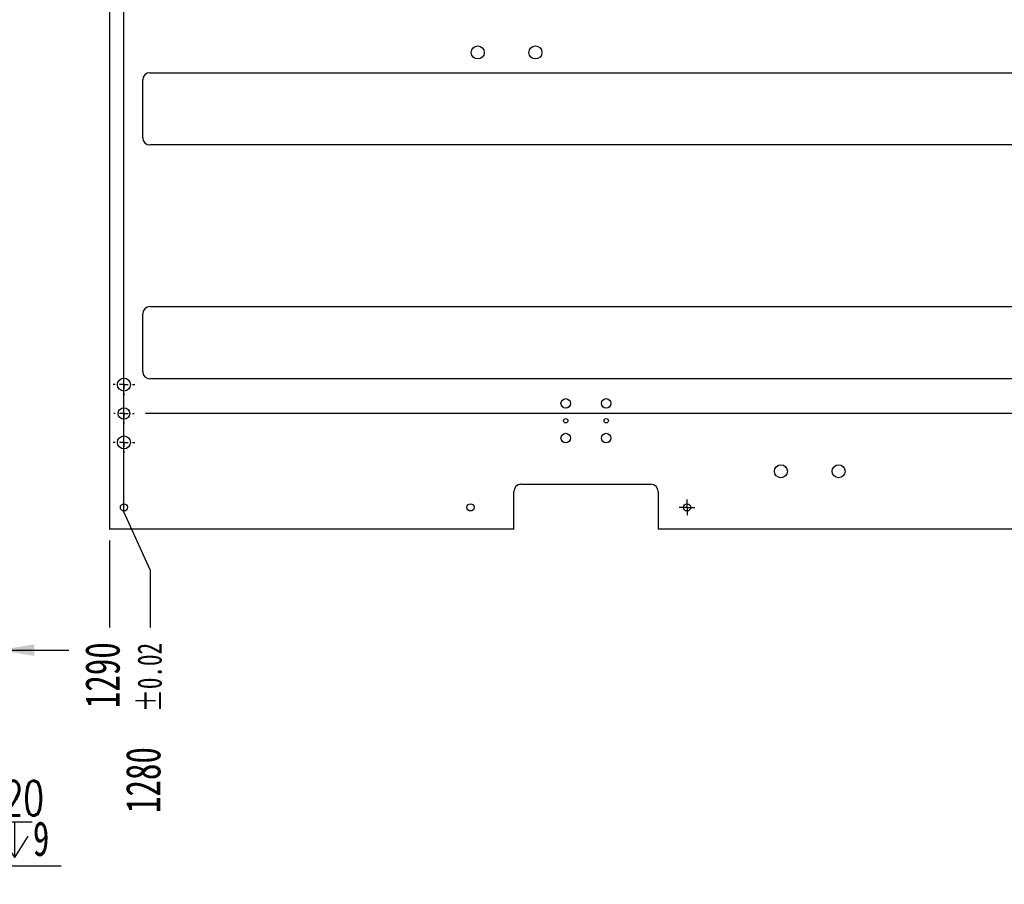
# Model space of a CAD drawing. Extents: x 14 to 410, y -22 to 279.
# Tile 14 of 16: x 226 to 311, y 92 to 166. Entities that reach past the tile are written whole.
import ezdxf

# ---------------------------------------------------------------- set-up
doc = ezdxf.new("R2010")
doc.units = 0
doc.linetypes.add('SLD-實線', pattern=[0])
doc.layers.get('0').update_dxf_attribs({"linetype": 'CONTINUOUS'})
doc.styles.add('SLDTEXTSTYLE0', font='TXT', dxfattribs={"width": 0.7})
doc.styles.add('SLDTEXTSTYLE1', font='TXT', dxfattribs={"width": 0.7, "bigfont": 'bigfont'})
doc.dimstyles.new('SLDDIMSTYLE1', dxfattribs={"dimtxt": 3, "dimasz": 3, "dimexe": 0, "dimexo": 0.0625, "dimgap": 0.75, "dimtad": 0, "dimtih": 1, "dimtoh": 1, "dimlfac": 8, "dimrnd": 1e-09, "dimzin": 12, "dimdsep": 46, "dimtxsty": 'SLDTEXTSTYLE0', "dimblk1": 'NONE', "dimblk2": 'NONE', "dimsah": 1, "dimcen": 0.09, "dimadec": 0, "dimazin": 0, "dimtfac": 1, "dimtdec": 3, "dimtofl": 0, "dimtmove": 0, "dimatfit": 3, "dimldrblk": 'NONE', "dimfxl": 0, "dimtolj": 1, "dimtzin": 12, "dimarcsym": 0})
doc.dimstyles.new('SLDDIMSTYLE10', dxfattribs={"dimtxt": 3, "dimasz": 3, "dimexe": 0, "dimexo": 0.0625, "dimgap": 0.75, "dimtad": 1, "dimlfac": 8, "dimrnd": 1e-09, "dimzin": 12, "dimdsep": 46, "dimtxsty": 'SLDTEXTSTYLE0', "dimsah": 1, "dimcen": 0.09, "dimadec": 0, "dimazin": 0, "dimtfac": 1, "dimtdec": 3, "dimtmove": 0, "dimatfit": 0, "dimfxl": 0, "dimtolj": 1, "dimtzin": 12, "dimarcsym": 0})
doc.dimstyles.new('SLDDIMSTYLE3', dxfattribs={"dimtxt": 3, "dimasz": 3, "dimexe": 0, "dimexo": 0.0625, "dimgap": 0.75, "dimtad": 0, "dimtih": 1, "dimtoh": 1, "dimlfac": 8, "dimrnd": 1e-09, "dimzin": 12, "dimdsep": 46, "dimtxsty": 'SLDTEXTSTYLE0', "dimblk1": 'NONE', "dimblk2": 'NONE', "dimsah": 1, "dimcen": 0.09, "dimadec": 0, "dimazin": 0, "dimtol": 1, "dimtp": 0.02, "dimtm": 0.02, "dimtfac": 1, "dimtofl": 0, "dimtmove": 0, "dimatfit": 3, "dimldrblk": 'NONE', "dimfxl": 0, "dimtolj": 1, "dimarcsym": 0})
doc.dimstyles.new('SLDDIMSTYLE8', dxfattribs={"dimtxt": 3, "dimasz": 3, "dimexe": 0, "dimexo": 0.0625, "dimgap": 0.75, "dimtad": 0, "dimtih": 1, "dimtoh": 1, "dimlfac": 8, "dimrnd": 1e-09, "dimzin": 12, "dimdsep": 46, "dimtxsty": 'SLDTEXTSTYLE0', "dimblk1": 'NONE', "dimsah": 1, "dimcen": 0, "dimadec": 0, "dimazin": 0, "dimtfac": 1, "dimtdec": 3, "dimtmove": 0, "dimatfit": 3, "dimldrblk": 'NONE', "dimfxl": 0, "dimtolj": 1, "dimtzin": 12, "dimarcsym": 0})

# ---------------------------------------------------------------- blocks, each defined once
blk = doc.blocks.new('SW_SYMBOL_HOLE_SPOT')
at = {"color": 0, "linetype": 'SLD-實線'}
for p, q in [((0, 875), (0, 75)), ((1600, 75), (1600, 875)), ((0, 75), (1600, 75))]:
    blk.add_line(p, q, dxfattribs=at)
blk = doc.blocks.new('SW_SYMBOL_HOLE_DEPTH')
at = {"color": 0, "linetype": 'SLD-實線'}
for p, q in [((0, 875), (800, 875)), ((400, 875), (400, 75)), ((100, 555), (400, 75)), ((700, 555), (400, 75))]:
    blk.add_line(p, q, dxfattribs=at)
blk = doc.blocks.new('_D_149')
at = {"color": 7, "linetype": 'SLD-實線', "transparency": 16777216}
for p, q in [((198.873, 130.728), (199.359, 128.917)), ((199.359, 128.917), (208.94, 93.161)), ((208.94, 93.161), (229.219, 93.161))]:
    blk.add_line(p, q, dxfattribs=at)
blk.add_solid([(199.359, 128.917), (199.652, 125.89), (200.618, 126.149)], dxfattribs=at)
at = {"color": 7, "linetype": 'SLD-實線', "transparency": 16777216, "xscale": 0.003867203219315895, "yscale": 0.003867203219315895, "zscale": 0.003867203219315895}
for name, p in [('SW_SYMBOL_HOLE_SPOT', (210.888, 93.594)), ('SW_SYMBOL_HOLE_DEPTH', (223.633, 93.594))]:
    blk.add_blockref(name, p, dxfattribs=at)
at = {"color": 7, "linetype": 'SLD-實線', "transparency": 16777216, "char_height": 3, "attachment_point": 1}
for s, insert, style in [('%%c', (210.19, 100.52), 'SLDTEXTSTYLE0'), ('9 贯\\M+190FA-20', (213.507, 100.52), 'SLDTEXTSTYLE1'), ('%%c', (216.824, 97.028), 'SLDTEXTSTYLE0'), ('15', (220.141, 97.028), 'SLDTEXTSTYLE0'), ('9', (226.775, 97.028), 'SLDTEXTSTYLE0')]:
    blk.add_mtext(s, dxfattribs=dict(at, insert=insert, style=style))
blk = doc.blocks.new('_NONE')
blk = doc.blocks.new('_D_153')
at = {"color": 7, "linetype": 'SLD-實線', "transparency": 16777216}
for p, q in [((222.267, 121.323), (222.267, 110.843)), ((223.892, 121.323), (223.892, 110.843)), ((222.267, 111.843), (214.695, 111.843)), ((223.892, 111.843), (222.267, 111.843)), ((223.892, 111.843), (229.892, 111.843))]:
    blk.add_line(p, q, dxfattribs=at)
for points in [[(222.267, 111.843), (219.267, 112.343), (219.267, 111.343)], [(223.892, 111.843), (226.892, 111.343), (226.892, 112.343)]]:
    blk.add_solid(points, dxfattribs=at)
at = {"color": 7, "linetype": 'SLD-實線', "transparency": 16777216, "insert": (214.695, 115.71), "char_height": 3, "attachment_point": 1, "style": 'SLDTEXTSTYLE0'}
blk.add_mtext('13', dxfattribs=at)
blk = doc.blocks.new('_D_165')
at = {"color": 7, "linetype": 'SLD-實線', "transparency": 16777216}
for p, q in [((234.662, 123.799), (234.662, 224.823)), ((236.938, 118.799), (234.662, 123.799)), ((236.938, 118.799), (236.938, 113.799))]:
    blk.add_line(p, q, dxfattribs=at)
at = {"color": 7, "linetype": 'SLD-實線', "transparency": 16777216, "attachment_point": 1, "rotation": 90, "style": 'SLDTEXTSTYLE0'}
for s, insert, char_height in [('\\M+5A1C00.02', (235.83, 106.466), 2.1), ('1280', (234.817, 97.737), 3)]:
    blk.add_mtext(s, dxfattribs=dict(at, insert=insert, char_height=char_height))
blk = doc.blocks.new('_D_166')
at = {"color": 7, "linetype": 'SLD-實線', "transparency": 16777216}
blk.add_line((233.412, 121.323), (233.412, 113.799), dxfattribs=at)
at = {"color": 7, "linetype": 'SLD-實線', "transparency": 16777216, "insert": (231.29, 106.815), "char_height": 3, "attachment_point": 1, "rotation": 90, "style": 'SLDTEXTSTYLE0'}
blk.add_mtext('1290', dxfattribs=at)
blk = doc.blocks.new('_D_170')
at = {"color": 7, "linetype": 'SLD-實線', "transparency": 16777216}
for p, q in [((378.841, 133.349), (373.841, 132.323)), ((378.841, 133.349), (383.841, 133.349)), ((373.841, 132.323), (236.537, 132.323))]:
    blk.add_line(p, q, dxfattribs=at)
at = {"color": 7, "linetype": 'SLD-實線', "transparency": 16777216, "attachment_point": 1, "style": 'SLDTEXTSTYLE0'}
for s, insert, char_height in [('80', (383.841, 135.471), 3), ('\\M+5A1C00.02', (389.079, 134.458), 2.1)]:
    blk.add_mtext(s, dxfattribs=dict(at, insert=insert, char_height=char_height))
blk = doc.blocks.new('_D_175')
at = {"color": 7, "linetype": 'SLD-實線', "transparency": 16777216}
blk.add_line((236.537, 184.823), (383.841, 184.823), dxfattribs=at)
at = {"color": 7, "linetype": 'SLD-實線', "transparency": 16777216, "attachment_point": 1, "style": 'SLDTEXTSTYLE0'}
for s, insert, char_height in [('500', (383.841, 186.944), 3), ('\\M+5A1C00.02', (390.825, 185.932), 2.1)]:
    blk.add_mtext(s, dxfattribs=dict(at, insert=insert, char_height=char_height))
blk = doc.blocks.new('_D_179')
at = {"color": 7, "linetype": 'SLD-實線', "transparency": 16777216}
for p, q in [((378.841, 228.461), (373.841, 226.698)), ((378.841, 228.461), (383.841, 228.461)), ((373.841, 226.698), (236.537, 226.698))]:
    blk.add_line(p, q, dxfattribs=at)
at = {"color": 7, "linetype": 'SLD-實線', "transparency": 16777216, "attachment_point": 1, "style": 'SLDTEXTSTYLE0'}
for s, insert, char_height in [('835', (383.841, 230.583), 3), ('\\M+5A1C00.02', (390.825, 229.57), 2.1)]:
    blk.add_mtext(s, dxfattribs=dict(at, insert=insert, char_height=char_height))
blk = doc.blocks.new('SW_CENTERMARKSYMBOL_60')
at = {"color": 0, "linetype": 'SLD-實線'}
for p, q in [((0, 0.75), (0, 0.9375)), ((-0.75, 0), (-0.9375, 0)), ((0, 0), (-0.375, 0)), ((0, 0), (0, 0.375)), ((0, 0), (0, -0.375)), ((0, 0), (0.375, 0)), ((0.75, 0), (0.9375, 0)), ((0, -0.75), (0, -0.9375))]:
    blk.add_line(p, q, dxfattribs=at)
blk = doc.blocks.new('SW_CENTERMARKSYMBOL_61')
at = {"color": 0, "linetype": 'SLD-實線'}
for p, q in [((0, 0.75), (0, 0.875)), ((-0.75, 0), (-0.875, 0)), ((0, 0), (-0.375, 0)), ((0, 0), (0, 0.375)), ((0, 0), (0, -0.375)), ((0, 0), (0.375, 0)), ((0.75, 0), (0.875, 0)), ((0, -0.75), (0, -0.875))]:
    blk.add_line(p, q, dxfattribs=at)
blk = doc.blocks.new('SW_CENTERMARKSYMBOL_62')
at = {"color": 0, "linetype": 'SLD-實線'}
for p, q in [((0, 0.75), (0, 0.9375)), ((-0.75, 0), (-0.9375, 0)), ((0, 0), (-0.375, 0)), ((0, 0), (0, 0.375)), ((0, 0), (0, -0.375)), ((0, 0), (0.375, 0)), ((0.75, 0), (0.9375, 0)), ((0, -0.75), (0, -0.9375))]:
    blk.add_line(p, q, dxfattribs=at)
blk = doc.blocks.new('SW_CENTERMARKSYMBOL_66')
at = {"color": 0, "linetype": 'SLD-實線'}
for p, q in [((-0.375, 0), (-0.6875, 0)), ((0, 0), (-0.375, 0)), ((0, 0.375), (0, 0.6875)), ((0, 0), (0, 0.375)), ((0, 0), (0, -0.375)), ((0, 0), (0.375, 0)), ((0.375, 0), (0.6875, 0)), ((0, -0.375), (0, -0.6875))]:
    blk.add_line(p, q, dxfattribs=at)

msp = doc.modelspace()

# ---------------------------------------------------------------- linework, layer by layer
at = {"color": 7, "linetype": 'SLD-實線'}
for p, q in [((233.4117, 236.6979), (233.4117, 122.3229)), ((236.2867, 156.1979), (236.2867, 161.1979)), ((236.9117, 161.8229), (343.6617, 161.8229)), ((343.6617, 155.5729), (236.9117, 155.5729)), ((236.9117, 141.5729), (343.6617, 141.5729)), ((236.2867, 135.9479), (236.2867, 140.9479)), ((343.6617, 135.3229), (236.9117, 135.3229)), ((269.0367, 126.1979), (280.2867, 126.1979)), ((268.4117, 122.3229), (268.4117, 125.5729)), ((280.9117, 125.5729), (280.9117, 122.3229)), ((268.4117, 122.3229), (233.4117, 122.3229)), ((315.9117, 122.3229), (280.9117, 122.3229))]:
    msp.add_line(p, q, dxfattribs=at)
for centre, radius in [((265.2867, 163.5729), 0.5625), ((270.2867, 163.5729), 0.5625), ((234.6617, 134.8229), 0.5625), ((272.9117, 133.1979), 0.4125), ((276.4117, 133.1979), 0.4125), ((234.6617, 132.3229), 0.5), ((272.9117, 131.6979), 0.1875), ((276.4117, 131.6979), 0.1875), ((272.9117, 130.1979), 0.4125), ((276.4117, 130.1979), 0.4125), ((234.6617, 129.8229), 0.5625), ((291.5367, 127.3229), 0.5625), ((296.5367, 127.3229), 0.5625), ((234.6617, 124.1979), 0.3125), ((264.6617, 124.1979), 0.3125), ((283.4117, 124.1979), 0.3125)]:
    msp.add_circle(centre, radius, dxfattribs=at)
for centre, start, end in [((236.9117, 161.1979), 90, 180), ((236.9117, 156.1979), 180, 270), ((236.9117, 140.9479), 90, 180), ((236.9117, 135.9479), 180, 270), ((269.0367, 125.5729), 90, 180), ((280.2867, 125.5729), 0, 90)]:
    msp.add_arc(centre, 0.625, start, end, dxfattribs=at)

# ---------------------------------------------------------------- block references
for name, p in [('SW_CENTERMARKSYMBOL_62', (234.6617, 134.8229)), ('SW_CENTERMARKSYMBOL_61', (234.6617, 132.3229)), ('SW_CENTERMARKSYMBOL_60', (234.6617, 129.8229)), ('SW_CENTERMARKSYMBOL_66', (283.4117, 124.1979))]:
    msp.add_blockref(name, p, dxfattribs=at)

# ---------------------------------------------------------------- dimensions: what is measured, and where the dimension line sits
for feature_location, offset, dtype, origin, dimstyle, picture, middle in [((235.5367, 226.6979), (148.3047, 1.7633), 0, (375.9117, 122.3229), 'SLDDIMSTYLE3', '_D_179', (390.9993, 228.4612)), ((234.6617, 225.8229), (2.2766, -112.0241), 1, (394.6617, 122.3229), 'SLDDIMSTYLE3', '_D_165', (236.9383, 105.768)), ((235.5367, 184.8229), (148.3047, 0), 0, (375.9117, 122.3229), 'SLDDIMSTYLE3', '_D_175', (390.9993, 184.8229)), ((235.5367, 132.3229), (148.3047, 1.0266), 0, (375.9117, 122.3229), 'SLDDIMSTYLE3', '_D_170', (390.1264, 133.3495)), ((233.4117, 122.3229), (0, -8.5241), 1, (394.6617, 122.3229), 'SLDDIMSTYLE1', '_D_166', (233.4117, 110.3071))]:
    dim = msp.add_ordinate_dim(feature_location=feature_location, offset=offset, dtype=dtype, origin=origin, dimstyle=dimstyle, dxfattribs=at)
    dim.commit()
    dim.dimension.update_dxf_attribs({"geometry": picture, "text_midpoint": middle})
dim = msp.add_diameter_dim_2p(p1=(198.8735, 130.7284), p2=(199.3588, 128.9173), text='%%c9 贯穿-20\\P{\\fGDT;v}<>{\\fGDT;x}9', dimstyle='SLDDIMSTYLE8', dxfattribs=at)
dim.commit()
dim.dimension.update_dxf_attribs({"geometry": '_D_149', "text_midpoint": (219.7045, 96.6524), "dimtype": 163})
dim = msp.add_linear_dim(base=(222.2668, 111.8425), p1=(223.8918, 122.3229), p2=(222.2668, 122.3229), dimstyle='SLDDIMSTYLE10', dxfattribs=at)
dim.commit()
dim.dimension.update_dxf_attribs({"geometry": '_D_153', "text_midpoint": (216.441, 111.8425), "dimtype": 160})

doc.saveas('drawing.dxf')
